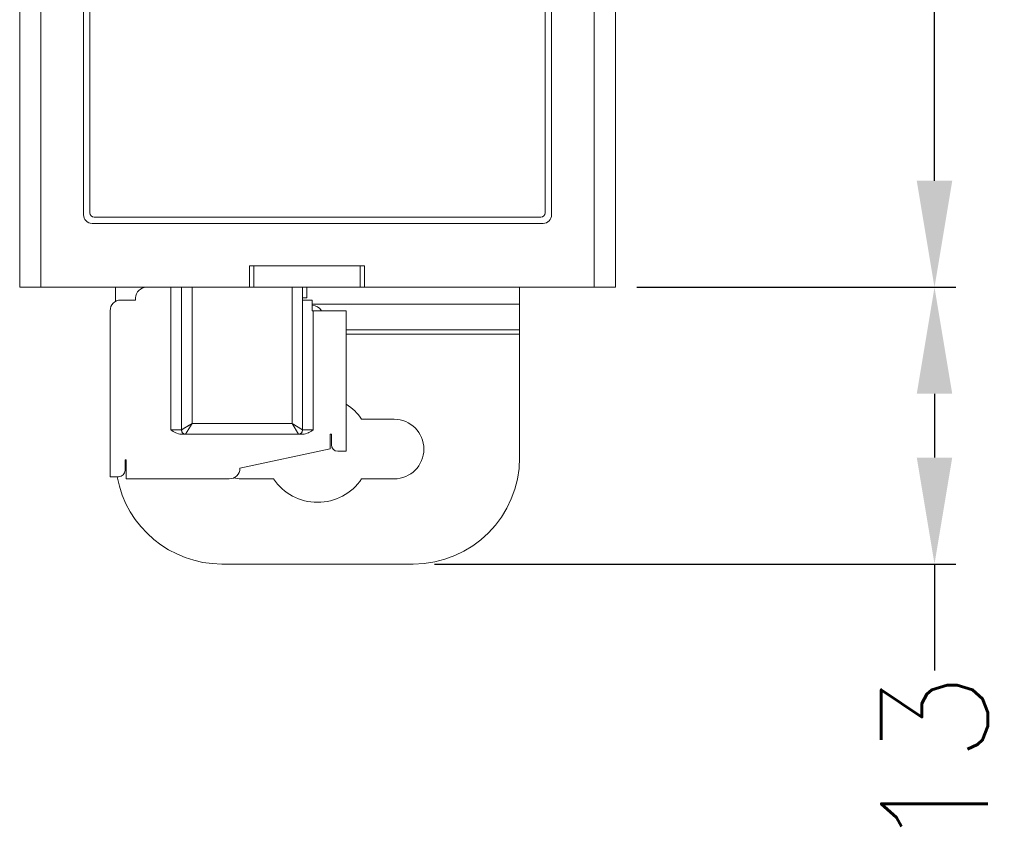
# Model space of a CAD drawing. Header units: millimetres. Extents: x 73 to 355, y 51 to 582.
# Tile 12 of 46: x 73 to 119, y 353 to 392. Entities that reach past the tile are written whole.
import ezdxf

# ---------------------------------------------------------------- set-up
doc = ezdxf.new("R2010")
doc.units = ezdxf.units.MM
doc.layers.add('DIM', color=7, linetype='Continuous')
doc.styles.get("Standard").update_dxf_attribs({"font": 'txt.shx'})
doc.dimstyles.new('ISO-25', dxfattribs={"dimtxt": 5, "dimasz": 5, "dimexe": 1, "dimexo": 1, "dimgap": 1, "dimtad": 0, "dimdsep": 46, "dimtxsty": 'Standard', "dimcen": 1, "dimadec": 0, "dimazin": 0, "dimtfac": 1, "dimtmove": 0, "dimatfit": 3, "dimfxl": 0, "dimarcsym": 0})

# ---------------------------------------------------------------- blocks, each defined once
blk = doc.blocks.new('*D4')
at = {"layer": 'Defpoints', "color": 0}
for p in [(101.016, 494.042), (116.016, 494.042), (101.016, 379.042)]:
    blk.add_point(p, dxfattribs=at)
at = {"layer": 'DIM', "color": 0, "lineweight": -2}
for p, q in [((102.016, 494.042), (117.016, 494.042)), ((116.016, 489.042), (116.016, 442.542)), ((116.016, 384.042), (116.016, 430.542)), ((102.016, 379.042), (117.016, 379.042))]:
    blk.add_line(p, q, dxfattribs=at)
at = {"layer": 'DIM', "color": 0}
for points in [[(115.182, 489.042), (116.849, 489.042), (116.016, 494.042)], [(115.182, 384.042), (116.849, 384.042), (116.016, 379.042)]]:
    blk.add_solid(points, dxfattribs=at)
at = {"layer": 'DIM', "color": 0, "lineweight": 0, "insert": (116.016, 436.542), "char_height": 5, "attachment_point": 5, "rotation": 90}
blk.add_mtext('115', dxfattribs=at)
blk = doc.blocks.new('*D6')
at = {"layer": 'Defpoints', "color": 0}
for p in [(101.016, 379.042), (91.516, 366.042), (116.016, 366.042)]:
    blk.add_point(p, dxfattribs=at)
at = {"layer": 'DIM', "color": 0, "lineweight": -2}
for p, q in [((102.016, 379.042), (117.016, 379.042)), ((116.016, 374.042), (116.016, 371.042)), ((92.516, 366.042), (117.016, 366.042)), ((116.016, 366.042), (116.016, 361.042))]:
    blk.add_line(p, q, dxfattribs=at)
at = {"layer": 'DIM', "color": 0}
for points in [[(115.182, 374.042), (116.849, 374.042), (116.016, 379.042)], [(115.182, 371.042), (116.849, 371.042), (116.016, 366.042)]]:
    blk.add_solid(points, dxfattribs=at)
at = {"layer": 'DIM', "color": 0, "lineweight": 0, "insert": (116.016, 356.708), "char_height": 5, "attachment_point": 5, "rotation": 90}
blk.add_mtext('13', dxfattribs=at)

msp = doc.modelspace()

# ---------------------------------------------------------------- linework, layer by layer
at = {"color": 7, "linetype": 'Continuous', "lineweight": 0}
for p, q in [((73.016, 379.042), (73.016, 494.042)), ((74.016, 494.042), (74.016, 379.042)), ((100.016, 379.042), (100.016, 494.042)), ((101.016, 494.042), (101.016, 379.042)), ((76.016, 382.442), (76.016, 490.642)), ((98.016, 490.642), (98.016, 382.442)), ((76.316, 382.542), (76.316, 490.542)), ((97.716, 490.542), (97.716, 382.542)), ((97.516, 382.342), (76.516, 382.342)), ((97.616, 382.042), (76.416, 382.042)), ((84.016, 380.042), (83.816, 380.042)), ((83.816, 380.042), (83.816, 379.042)), ((89.016, 380.042), (84.016, 380.042)), ((84.016, 380.042), (89.016, 380.042)), ((84.016, 380.042), (84.016, 379.042)), ((89.216, 380.042), (89.016, 380.042)), ((89.016, 380.042), (89.016, 379.042)), ((89.216, 380.042), (89.216, 379.042)), ((73.016, 379.042), (74.016, 379.042)), ((83.816, 379.042), (74.016, 379.042)), ((77.516, 378.375), (77.516, 379.042)), ((80.116, 372.342), (80.116, 379.042)), ((80.616, 372.342), (80.616, 379.042)), ((81.116, 379.042), (81.116, 372.642)), ((83.816, 379.042), (84.016, 379.042)), ((84.016, 379.042), (89.016, 379.042)), ((85.816, 372.642), (85.816, 379.042)), ((86.316, 379.042), (86.316, 372.342)), ((86.516, 379.042), (86.516, 378.542)), ((89.016, 379.042), (89.216, 379.042)), ((100.016, 379.042), (89.216, 379.042)), ((96.516, 379.042), (96.516, 378.242)), ((100.016, 379.042), (101.016, 379.042)), ((77.766, 378.442), (78.466, 378.442)), ((78.466, 378.442), (78.466, 378.542)), ((86.316, 378.542), (86.516, 378.542)), ((86.766, 378.442), (86.316, 378.442)), ((86.766, 378.442), (86.766, 377.942)), ((86.766, 378.242), (96.516, 378.242)), ((96.516, 378.083), (96.516, 378.242)), ((77.266, 370.142), (77.266, 377.942)), ((86.816, 377.942), (86.766, 377.942)), ((88.366, 377.942), (86.816, 377.942)), ((86.816, 377.942), (86.816, 372.342)), ((88.366, 377.942), (88.366, 371.342)), ((96.516, 377.042), (96.516, 378.083)), ((96.516, 377.042), (88.366, 377.042)), ((96.516, 376.842), (88.366, 376.842)), ((96.516, 376.842), (96.516, 377.042)), ((96.516, 376.842), (96.516, 371.042)), ((81.116, 372.642), (80.616, 372.342)), ((80.816, 372.142), (81.116, 372.642)), ((81.116, 372.642), (85.816, 372.642)), ((85.816, 372.642), (86.116, 372.142)), ((86.316, 372.342), (85.816, 372.642)), ((89.087, 372.842), (90.616, 372.842)), ((80.116, 372.342), (80.469, 372.342)), ((80.469, 372.342), (80.616, 372.342)), ((80.605, 372.142), (80.816, 372.142)), ((86.116, 372.142), (80.816, 372.142)), ((86.116, 372.142), (86.326, 372.142)), ((86.316, 372.342), (86.816, 372.342)), ((87.666, 372.142), (87.616, 372.142)), ((87.616, 372.142), (87.616, 371.445)), ((87.666, 371.642), (87.666, 372.142)), ((87.616, 371.445), (83.366, 370.542)), ((88.366, 371.342), (87.966, 371.342)), ((78.016, 370.942), (77.966, 370.942)), ((77.966, 370.942), (77.966, 370.442)), ((78.016, 370.042), (78.016, 370.942)), ((77.666, 370.142), (77.266, 370.142)), ((82.866, 370.042), (78.016, 370.042)), ((84.944, 370.042), (83.416, 370.042)), ((90.616, 370.042), (89.087, 370.042)), ((91.516, 366.042), (82.516, 366.042))]:
    msp.add_line(p, q, dxfattribs=at)
for points in [[(81.116, 372.642), (81.044, 372.598), (80.975, 372.558), (80.911, 372.519), (80.851, 372.483), (80.797, 372.451), (80.75, 372.422), (80.709, 372.398), (80.675, 372.377), (80.649, 372.362), (80.63, 372.351), (80.619, 372.344), (80.616, 372.342)], [(86.316, 372.342), (86.312, 372.344), (86.301, 372.35), (86.283, 372.362), (86.257, 372.377), (86.223, 372.398), (86.182, 372.422), (86.134, 372.451), (86.08, 372.483), (86.02, 372.519), (85.956, 372.558), (85.887, 372.599), (85.816, 372.642)]]:
    msp.add_lwpolyline(points, dxfattribs=at)
for centre, radius, start, end in [((76.416, 382.442), 0.4, 180, 270), ((76.516, 382.542), 0.2, 180, 270), ((97.516, 382.542), 0.2, 270, 0), ((97.616, 382.442), 0.4, 270, 0), ((78.966, 378.542), 0.5, 90, 180), ((77.766, 377.942), 0.5, 90, 180), ((86.766, 377.692), 0.5, 30, 90), ((87.016, 371.442), 2.5, 34.0558, 57.2805), ((90.616, 371.442), 1.4, 270, 90), ((80.816, 372.342), 0.2, 180, 189.1884), ((80.816, 372.342), 0.2, 180, 270), ((80.816, 372.342), 0.2, 189.1884, 260.9782), ((80.816, 372.342), 0.2, 260.9782, 270), ((86.116, 372.342), 0.2, 270, 0), ((86.116, 372.342), 0.2, 270, 279.1901), ((86.116, 372.342), 0.2, 279.1901, 350.9796), ((86.116, 372.342), 0.2, 350.9796, 0), ((87.966, 371.642), 0.3, 180, 270), ((91.516, 371.042), 5, 270, 0), ((77.666, 370.442), 0.3, 270, 0), ((82.866, 370.542), 0.5, 270, 0), ((82.516, 371.042), 5, 190.3775, 190.4867), ((82.516, 371.042), 5, 190.4867, 270), ((83.416, 371.442), 1.4, 255.6909, 270), ((87.016, 371.442), 2.5, 214.0558, 325.9442)]:
    msp.add_arc(centre, radius, start, end, dxfattribs=at)
for points, knots in [([(80.116, 372.342), (80.191, 372.294), (80.34, 372.199), (80.517, 372.142), (80.605, 372.142)], [0, 0, 0, 0, 0.501692, 1, 1, 1, 1]), ([(86.326, 372.142), (86.414, 372.142), (86.547, 372.184), (86.702, 372.27), (86.778, 372.318), (86.816, 372.342)], [0, 0, 0, 0, 0.498424, 0.749216, 1, 1, 1, 1])]:
    msp.add_open_spline(points, degree=3, knots=knots, dxfattribs=at)

# ---------------------------------------------------------------- dimensions: what is measured, and where the dimension line sits
at = {"layer": 'DIM', "lineweight": 0}
for base, p2, picture, middle in [((116.016, 494.042), (101.016, 494.042), '*D4', (116.016, 436.542)), ((116.016, 366.042), (91.516, 366.042), '*D6', (116.016, 356.708))]:
    dim = msp.add_linear_dim(base=base, p1=(101.016, 379.042), p2=p2, angle=90, dimstyle='ISO-25', dxfattribs=at)
    dim.commit()
    dim.dimension.update_dxf_attribs({"geometry": picture, "text_midpoint": middle})

doc.saveas('drawing.dxf')
